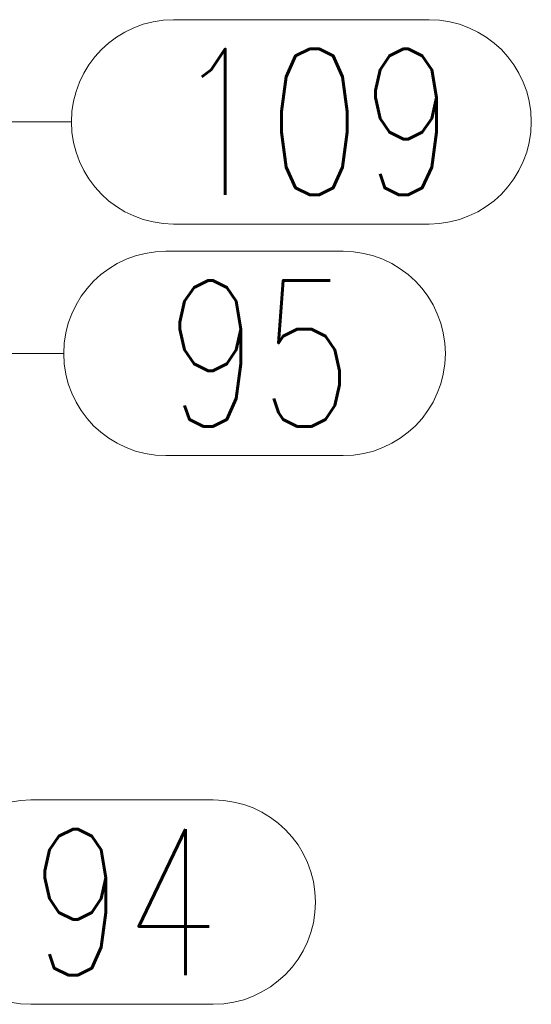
# Model space of a CAD drawing. Header units: millimetres. Extents: x 3528 to 4122, y 12541 to 12988.
# Tile 24 of 47: x 3974 to 3984, y 12579 to 12599. Entities that reach past the tile are written whole.
import ezdxf

# ---------------------------------------------------------------- set-up
doc = ezdxf.new("R2010")
doc.units = ezdxf.units.MM
doc.header["$LTSCALE"] = 10
doc.layers.add('PS_Pos', color=1, linetype='Continuous', lineweight=15)
doc.styles.add('simplex', font='simplex.shx', dxfattribs={"width": 0.75})

# ---------------------------------------------------------------- blocks, each defined once
blk = doc.blocks.new('*X429')
at = {"color": 1}
for p, q in [((3976.979, 12599.097), (3982.229, 12599.097)), ((3961.581, 12589.908), (3969.879, 12596.997)), ((3969.879, 12596.997), (3974.879, 12596.997)), ((3976.979, 12594.897), (3982.229, 12594.897))]:
    blk.add_line(p, q, dxfattribs=at)
for centre, start, end in [((3976.979, 12596.997), 90, 270), ((3982.229, 12596.997), 270, 90)]:
    blk.add_arc(centre, 2.1, start, end, dxfattribs=at)
at = {"color": 2, "style": 'simplex', "width": 0.75}
blk.add_text('109', height=3, dxfattribs=at).set_placement((3976.979, 12595.497))
blk = doc.blocks.new('*X430')
at = {"color": 1}
for p, q in [((3959.259, 12585.783), (3966.944, 12580.961)), ((3974.044, 12583.061), (3977.794, 12583.061)), ((3966.944, 12580.961), (3971.944, 12580.961)), ((3974.044, 12578.861), (3977.794, 12578.861))]:
    blk.add_line(p, q, dxfattribs=at)
for centre, start, end in [((3974.044, 12580.961), 90, 270), ((3977.794, 12580.961), 270, 90)]:
    blk.add_arc(centre, 2.1, start, end, dxfattribs=at)
at = {"color": 2, "style": 'simplex', "width": 0.75}
blk.add_text('94', height=3, dxfattribs=at).set_placement((3974.044, 12579.461))
blk = doc.blocks.new('*X431')
at = {"color": 1}
for p, q in [((3976.82, 12594.337), (3980.463, 12594.337)), ((3963.831, 12589.908), (3969.72, 12592.237)), ((3969.72, 12592.237), (3974.72, 12592.237)), ((3976.82, 12590.137), (3980.463, 12590.137))]:
    blk.add_line(p, q, dxfattribs=at)
for centre, start, end in [((3976.82, 12592.237), 90, 270), ((3980.463, 12592.237), 270, 90)]:
    blk.add_arc(centre, 2.1, start, end, dxfattribs=at)
at = {"color": 2, "style": 'simplex', "width": 0.75}
blk.add_text('95', height=3, dxfattribs=at).set_placement((3976.82, 12590.737))
blk = doc.blocks.new('*X433')
at = {"color": 1}
for p, q in [((3959.259, 12594.033), (3966.944, 12580.961)), ((3974.044, 12583.061), (3977.794, 12583.061)), ((3966.944, 12580.961), (3971.944, 12580.961)), ((3974.044, 12578.861), (3977.794, 12578.861))]:
    blk.add_line(p, q, dxfattribs=at)
for centre, start, end in [((3974.044, 12580.961), 90, 270), ((3977.794, 12580.961), 270, 90)]:
    blk.add_arc(centre, 2.1, start, end, dxfattribs=at)
at = {"color": 2, "style": 'simplex', "width": 0.75}
blk.add_text('94', height=3, dxfattribs=at).set_placement((3974.044, 12579.461))

msp = doc.modelspace()

# ---------------------------------------------------------------- block references
at = {"layer": 'PS_Pos'}
for name in ['*X429', '*X431', '*X433', '*X430']:
    msp.add_blockref(name, (0, 0), dxfattribs=at)

doc.saveas('drawing.dxf')
